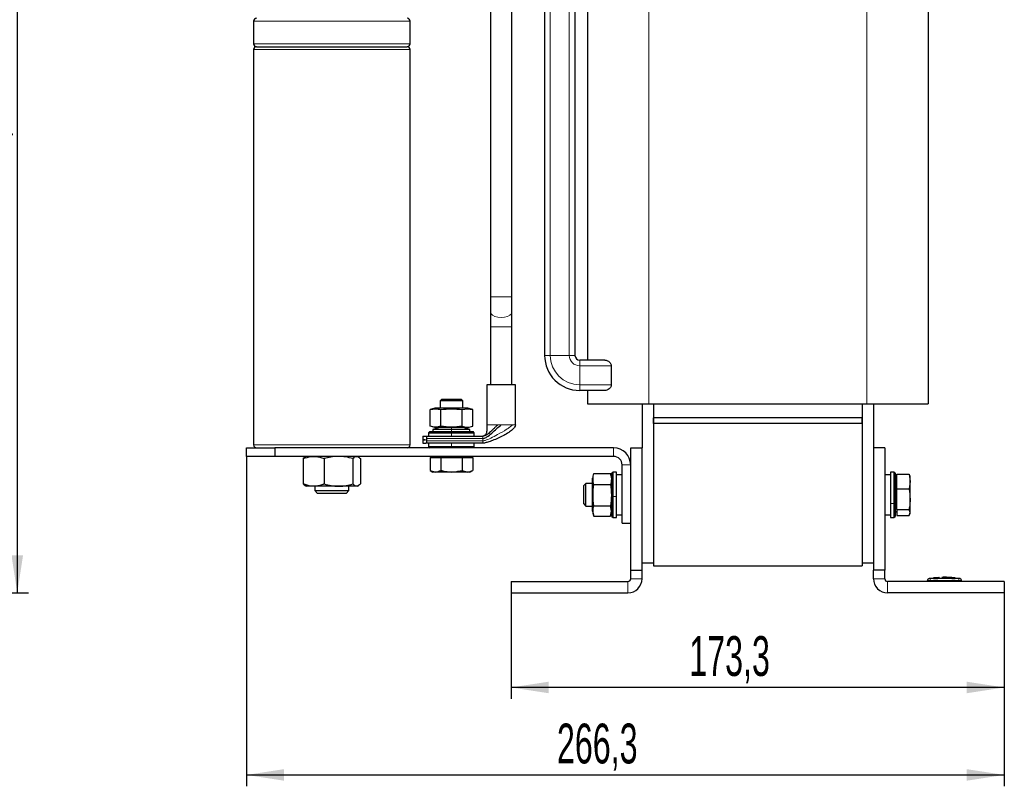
# Model space of a CAD drawing. Header units: millimetres. Extents: x 5 to 418, y 2 to 292.
# Tile 44 of 46: x 158 to 244, y 159 to 226. Entities that reach past the tile are written whole.
import ezdxf

# ---------------------------------------------------------------- set-up
doc = ezdxf.new("R2010")
doc.units = ezdxf.units.MM
doc.layers.add('SLD-0', color=7, linetype='Continuous')
doc.styles.add('SLDTEXTSTYLE0', font='TXT', dxfattribs={"width": 0.605})
doc.dimstyles.new('SLDDIMSTYLE0', dxfattribs={"dimtxt": 3.5, "dimasz": 3.302, "dimexe": 0, "dimexo": 0.0625, "dimgap": 0.875, "dimtad": 1, "dimlfac": 4, "dimrnd": 1e-09, "dimzin": 12, "dimdsep": 46, "dimtxsty": 'SLDTEXTSTYLE0', "dimsah": 1, "dimcen": 0.09, "dimadec": 0, "dimazin": 3, "dimtfac": 1, "dimtofl": 0, "dimtmove": 0, "dimatfit": 3, "dimfxl": 1, "dimfrac": 2, "dimtolj": 1, "dimtzin": 12, "dimarcsym": 0})

# ---------------------------------------------------------------- blocks, each defined once
blk = doc.blocks.new('_D_1')
at = {"layer": 'SLD-0'}
for p, q in [((117.126, 258.161), (158.677, 258.161)), ((157.677, 258.161), (157.677, 175.711)), ((149.201, 175.711), (158.677, 175.711))]:
    blk.add_line(p, q, dxfattribs=at)
for points in [[(157.677, 258.161), (157.169, 254.859), (158.185, 254.859)], [(157.677, 175.711), (158.185, 179.013), (157.169, 179.013)]]:
    blk.add_solid(points, dxfattribs=at)
at = {"layer": 'SLD-0', "insert": (153.165, 210.92), "char_height": 3.5, "attachment_point": 1, "rotation": 90, "style": 'SLDTEXTSTYLE0'}
blk.add_mtext('329,8', dxfattribs=at)
blk = doc.blocks.new('_D_2')
at = {"layer": 'SLD-0', "color": 7}
for p, q in [((201.067, 176.711), (201.067, 166.401)), ((244.392, 175.711), (244.392, 166.401)), ((244.392, 167.401), (201.067, 167.401))]:
    blk.add_line(p, q, dxfattribs=at)
for points in [[(201.067, 167.401), (204.369, 166.893), (204.369, 167.909)], [(244.392, 167.401), (241.09, 167.909), (241.09, 166.893)]]:
    blk.add_solid(points, dxfattribs=at)
at = {"layer": 'SLD-0', "color": 7, "insert": (216.714, 171.913), "char_height": 3.5, "attachment_point": 1, "style": 'SLDTEXTSTYLE0'}
blk.add_mtext('173,3', dxfattribs=at)
blk = doc.blocks.new('_D_3')
at = {"layer": 'SLD-0', "color": 7}
for p, q in [((177.817, 187.711), (177.817, 158.715)), ((244.392, 175.711), (244.392, 158.715)), ((177.817, 159.715), (244.392, 159.715))]:
    blk.add_line(p, q, dxfattribs=at)
for points in [[(177.817, 159.715), (181.119, 159.207), (181.119, 160.223)], [(244.392, 159.715), (241.09, 160.223), (241.09, 159.207)]]:
    blk.add_solid(points, dxfattribs=at)
at = {"layer": 'SLD-0', "color": 7, "insert": (205.089, 164.226), "char_height": 3.5, "attachment_point": 1, "style": 'SLDTEXTSTYLE0'}
blk.add_mtext('266,3', dxfattribs=at)

msp = doc.modelspace()

# ---------------------------------------------------------------- linework, layer by layer
at = {"color": 7, "linetype": 'Continuous', "lineweight": 25}
for p, q in [((199.2549, 244.486), (199.2549, 201.7199)), ((201.1299, 201.7199), (201.1299, 244.486)), ((204.0086, 229.836), (204.0086, 196.586)), ((206.6761, 229.836), (206.6761, 196.586)), ((207.7674, 227.836), (207.7674, 196.1697)), ((237.6924, 227.836), (237.6924, 192.336)), ((178.4424, 225.961), (178.4424, 223.961)), ((192.1924, 223.961), (192.1924, 225.961)), ((178.4424, 223.461), (178.4424, 188.711)), ((178.6924, 223.711), (185.3174, 223.711)), ((185.3174, 223.711), (191.9424, 223.711)), ((192.1924, 188.711), (192.1924, 223.461)), ((199.2549, 201.7199), (199.2549, 200.4029)), ((201.1299, 200.4029), (201.1299, 201.7199)), ((199.2549, 200.4029), (199.2549, 199.086)), ((201.1299, 199.086), (201.1299, 200.4029)), ((199.2549, 199.086), (199.2549, 193.986)), ((201.1299, 193.986), (201.1299, 199.086)), ((209.3013, 196.1697), (207.0924, 196.1697)), ((209.8632, 195.6697), (209.8632, 194.0022)), ((198.9424, 193.986), (198.9424, 190.486)), ((201.4424, 193.986), (198.9424, 193.986)), ((201.4424, 190.486), (201.4424, 193.986)), ((209.3013, 193.5022), (207.0924, 193.5022)), ((207.7674, 193.5022), (207.7674, 192.336)), ((194.9424, 192.711), (194.8174, 192.586)), ((194.8174, 192.586), (194.8174, 191.936)), ((196.8174, 192.586), (194.8174, 192.586)), ((196.6924, 192.711), (194.9424, 192.711)), ((196.8174, 192.586), (196.6924, 192.711)), ((196.8174, 191.936), (196.8174, 192.586)), ((207.7674, 192.336), (213.1549, 192.336)), ((212.5674, 192.336), (212.5674, 188.461)), ((213.1549, 192.336), (232.3049, 192.336)), ((213.5674, 192.336), (213.5674, 178.336)), ((213.5674, 192.336), (213.5674, 191.086)), ((231.8924, 192.336), (231.8924, 178.336)), ((231.8924, 192.336), (231.8924, 191.086)), ((232.3049, 192.336), (237.6924, 192.336)), ((232.8924, 192.336), (232.8924, 188.461)), ((194.3674, 191.936), (193.9389, 191.8212)), ((193.941, 190.3502), (193.941, 191.8217)), ((197.0731, 191.936), (194.3674, 191.936)), ((194.8792, 190.3502), (194.8792, 191.8217)), ((196.7556, 191.8217), (197.2247, 191.8891)), ((196.7556, 190.3502), (196.7556, 191.8217)), ((197.2674, 191.936), (197.0731, 191.936)), ((197.2247, 191.8891), (197.6938, 191.8217)), ((197.7006, 191.8199), (197.2674, 191.936)), ((197.6938, 190.3502), (197.6938, 191.8217)), ((194.3674, 190.236), (193.941, 190.3502)), ((197.2674, 190.236), (197.6938, 190.3502)), ((213.5674, 190.586), (213.5674, 191.086)), ((231.8924, 191.086), (213.5674, 191.086)), ((231.8924, 190.586), (213.5674, 190.586)), ((213.5674, 190.586), (213.5674, 178.086)), ((231.8924, 190.586), (231.8924, 191.086)), ((231.8924, 190.586), (231.8924, 178.086)), ((193.3174, 189.486), (193.3174, 189.1747)), ((193.3174, 189.486), (193.5797, 189.486)), ((193.5797, 189.486), (194.9286, 189.486)), ((193.9174, 189.886), (193.8174, 189.786)), ((193.8174, 189.786), (193.8174, 189.486)), ((193.8174, 189.786), (195.8174, 189.786)), ((193.9174, 189.886), (195.8174, 189.886)), ((194.7674, 190.236), (194.1924, 190.086)), ((194.1924, 190.086), (194.1924, 189.886)), ((195.8174, 190.086), (194.1924, 190.086)), ((197.2674, 190.236), (194.3674, 190.236)), ((194.9286, 189.486), (195.8174, 189.486)), ((197.4424, 190.086), (195.8174, 190.086)), ((195.8174, 189.886), (197.7174, 189.886)), ((195.8174, 189.786), (197.8174, 189.786)), ((195.8174, 189.486), (196.7062, 189.486)), ((196.7062, 189.486), (198.5674, 189.486)), ((197.4424, 190.086), (196.8674, 190.236)), ((197.4424, 189.886), (197.4424, 190.086)), ((197.8174, 189.786), (197.7174, 189.886)), ((197.8174, 189.486), (197.8174, 189.786)), ((193.3174, 189.1747), (193.5495, 189.1747)), ((193.3174, 189.1722), (193.3174, 188.861)), ((193.5495, 189.1722), (193.3174, 189.1722)), ((193.3174, 188.861), (193.5797, 188.861)), ((193.5495, 189.1747), (193.5495, 189.1722)), ((194.9286, 188.861), (193.5797, 188.861)), ((193.646, 189.0693), (193.646, 189.2777)), ((193.8174, 188.861), (193.8174, 188.561)), ((195.8174, 188.861), (194.9286, 188.861)), ((196.7062, 188.861), (195.8174, 188.861)), ((198.5674, 188.861), (196.7062, 188.861)), ((197.8174, 188.561), (197.8174, 188.861)), ((177.8174, 187.711), (177.8174, 188.461)), ((177.8174, 188.461), (180.3174, 188.461)), ((180.3174, 187.711), (177.8174, 187.711)), ((180.3174, 188.461), (180.3174, 187.711)), ((210.0674, 188.461), (180.3174, 188.461)), ((210.0674, 187.711), (180.3174, 187.711)), ((183.0674, 187.711), (182.9853, 187.6636)), ((187.6494, 187.6636), (187.5674, 187.711)), ((193.8174, 188.561), (193.9174, 188.461)), ((195.8174, 188.561), (193.8174, 188.561)), ((194.1924, 187.711), (194.1924, 187.611)), ((197.8174, 188.561), (195.8174, 188.561)), ((197.4424, 187.611), (197.4424, 187.711)), ((197.7174, 188.461), (197.8174, 188.561)), ((211.5674, 177.711), (211.5674, 188.461)), ((211.5674, 188.461), (212.5674, 188.461)), ((212.5674, 177.711), (212.5674, 188.461)), ((232.8924, 188.461), (232.8924, 177.711)), ((233.8924, 188.461), (232.8924, 188.461)), ((233.8924, 188.461), (233.8924, 177.711)), ((182.8077, 187.51), (182.8077, 185.2869)), ((184.6443, 187.51), (184.6443, 185.2869)), ((187.1541, 187.51), (187.1541, 185.2869)), ((187.8271, 187.51), (187.8271, 185.2869)), ((193.941, 187.611), (193.941, 186.4811)), ((193.941, 187.611), (194.4101, 187.611)), ((194.4101, 187.611), (194.8792, 187.611)), ((194.8792, 187.611), (194.8792, 186.4811)), ((194.8792, 187.611), (195.8174, 187.611)), ((195.8174, 187.611), (196.7556, 187.611)), ((196.7556, 187.611), (196.7556, 186.4811)), ((196.7556, 187.611), (197.2247, 187.611)), ((197.2247, 187.611), (197.6938, 187.611)), ((197.6938, 187.611), (197.6938, 186.4811)), ((210.8174, 181.836), (210.8174, 186.961)), ((193.941, 186.4811), (194.1924, 186.336)), ((193.941, 186.4811), (194.4101, 186.336)), ((194.4101, 186.336), (194.1924, 186.336)), ((195.8174, 186.336), (194.4101, 186.336)), ((197.2247, 186.336), (195.8174, 186.336)), ((196.7556, 186.4811), (197.2247, 186.336)), ((197.4424, 186.336), (197.2247, 186.336)), ((197.4424, 186.336), (197.6938, 186.4811)), ((208.3335, 186.2192), (208.3315, 186.2117)), ((208.3316, 186.2117), (209.8031, 186.2117)), ((209.9174, 185.786), (209.8055, 186.2033)), ((210.0174, 186.336), (209.9174, 186.236)), ((209.9174, 184.1989), (209.9174, 186.236)), ((210.3174, 186.336), (210.0174, 186.336)), ((210.0174, 184.1917), (210.0174, 186.336)), ((210.3174, 184.1917), (210.3174, 186.336)), ((210.8174, 186.086), (210.3174, 186.086)), ((234.3924, 186.086), (233.8924, 186.086)), ((234.6924, 186.336), (234.3924, 186.336)), ((234.3924, 186.336), (234.3924, 183.5699)), ((234.7924, 186.236), (234.6924, 186.336)), ((234.6924, 186.336), (234.6924, 183.5699)), ((234.7924, 186.236), (234.7924, 183.6082)), ((234.9424, 186.1586), (236.0259, 186.1586)), ((234.9424, 184.8609), (234.9424, 186.1586)), ((236.0259, 186.1586), (236.1174, 185.5097)), ((236.0259, 186.1586), (236.0712, 186.0286)), ((236.1174, 185.961), (236.0903, 186.0355)), ((182.9859, 185.133), (183.0674, 185.086)), ((187.5674, 185.086), (187.6488, 185.133)), ((207.6341, 185.336), (207.4424, 185.1442)), ((207.4424, 183.5277), (207.4424, 185.1442)), ((208.2174, 185.336), (207.6341, 185.336)), ((207.6341, 183.336), (207.6341, 185.336)), ((208.2174, 185.7855), (208.2174, 185.786)), ((208.2174, 183.0617), (208.2174, 185.7855)), ((208.3316, 185.2312), (209.8031, 185.2312)), ((234.9424, 185.8763), (234.7924, 185.7897)), ((236.1174, 185.5097), (236.0259, 184.8609)), ((236.1174, 185.5097), (236.1174, 185.961)), ((236.1174, 183.9496), (236.1174, 185.5097)), ((183.726, 185.086), (183.0674, 185.086)), ((185.8992, 185.086), (183.726, 185.086)), ((183.8174, 185.086), (183.8174, 184.711)), ((183.8174, 184.711), (184.0674, 184.461)), ((183.8174, 184.711), (186.8174, 184.711)), ((186.5674, 184.461), (184.0674, 184.461)), ((187.4906, 185.086), (185.8992, 185.086)), ((186.5674, 184.461), (186.8174, 184.711)), ((186.8174, 184.711), (186.8174, 185.086)), ((187.5674, 185.086), (187.4906, 185.086)), ((234.9424, 184.8609), (236.0259, 184.8609)), ((234.9424, 183.0383), (234.9424, 184.8609)), ((207.4424, 183.5277), (207.6341, 183.336)), ((209.9174, 182.436), (209.9174, 184.1989)), ((210.0174, 182.336), (210.0174, 184.1917)), ((210.3174, 182.336), (210.3174, 184.1917)), ((234.3924, 183.5699), (234.3924, 182.336)), ((234.6924, 183.5699), (234.6924, 182.336)), ((234.7924, 183.6082), (234.7924, 182.436)), ((236.1174, 182.7759), (236.1174, 183.9496)), ((207.6341, 183.336), (208.2174, 183.336)), ((208.2174, 182.886), (208.2174, 183.0617)), ((208.2174, 182.886), (208.3335, 182.4527)), ((208.3316, 183.3555), (209.8031, 183.3555)), ((209.8705, 182.9079), (209.8031, 183.3555)), ((209.8031, 182.4602), (209.8705, 182.9079)), ((209.8099, 182.4849), (209.9174, 182.886)), ((210.3174, 182.586), (210.8174, 182.586)), ((233.8924, 182.586), (234.3924, 182.586)), ((234.7924, 182.8822), (234.9424, 182.7956)), ((234.9424, 183.0383), (236.0259, 183.0383)), ((234.9424, 183.0383), (234.9424, 182.5134)), ((236.1174, 182.7759), (236.0259, 183.0383)), ((236.0259, 182.5134), (236.1174, 182.7759)), ((236.0903, 182.6365), (236.1174, 182.711)), ((236.1174, 182.711), (236.1174, 182.7759)), ((208.3316, 182.4602), (209.8031, 182.4602)), ((209.9174, 182.436), (210.0174, 182.336)), ((210.0174, 182.336), (210.3174, 182.336)), ((210.8174, 181.836), (211.5674, 181.836)), ((234.3924, 182.336), (234.6924, 182.336)), ((234.6924, 182.336), (234.7924, 182.436)), ((234.9424, 182.5134), (236.0259, 182.5134)), ((213.5674, 178.336), (212.5674, 178.336)), ((232.8924, 178.336), (231.8924, 178.336)), ((211.5674, 176.961), (211.5674, 177.711)), ((211.5674, 177.711), (212.5674, 177.711)), ((212.5674, 176.961), (212.5674, 177.711)), ((213.5674, 178.086), (231.8924, 178.086)), ((232.8924, 176.961), (232.8924, 177.711)), ((233.8924, 177.711), (232.8924, 177.711)), ((233.8924, 176.961), (233.8924, 177.711)), ((201.0674, 176.711), (201.0674, 175.711)), ((201.0674, 176.711), (211.3174, 176.711)), ((244.3924, 176.711), (234.1424, 176.711)), ((237.6424, 176.711), (237.6424, 176.789)), ((238.1733, 177.0103), (237.7779, 176.9795)), ((238.6248, 177.0605), (238.1608, 177.0323)), ((238.7058, 177.0211), (238.1726, 176.9992)), ((238.1726, 177.0152), (238.7058, 177.0211)), ((238.1726, 177.0152), (238.1726, 177.0102)), ((238.1726, 176.9821), (238.1726, 176.9771)), ((238.7065, 177.0551), (238.2321, 177.0329)), ((238.9068, 177.0541), (239.9846, 177.0392)), ((239.0812, 177.0269), (240.0759, 177.0176)), ((240.0759, 177.0011), (239.0812, 177.0269)), ((240.0759, 177.0126), (239.3833, 177.0191)), ((240.0878, 177.0363), (239.6243, 177.0625)), ((240.5069, 176.9795), (240.0751, 177.0132)), ((240.0759, 177.0176), (240.0759, 177.0126)), ((240.0759, 176.9831), (240.0759, 176.9781)), ((240.6424, 176.711), (240.6424, 176.789)), ((244.3924, 176.711), (244.3924, 175.711)), ((201.0674, 175.711), (211.3174, 175.711)), ((244.3924, 175.711), (234.1424, 175.711))]:
    msp.add_line(p, q, dxfattribs=at)
at = {"color": 7, "linetype": 'Continuous', "lineweight": 18}
for p, q in [((204.5086, 229.836), (204.5086, 196.586)), ((206.1761, 229.836), (206.1761, 196.586)), ((213.1549, 227.836), (213.1549, 192.336)), ((232.3049, 227.836), (232.3049, 192.336)), ((185.3174, 225.961), (178.4424, 225.961)), ((192.1924, 225.961), (185.3174, 225.961)), ((178.4424, 223.961), (185.3174, 223.961)), ((185.3174, 223.461), (178.4424, 223.461)), ((185.3174, 223.961), (192.1924, 223.961)), ((192.1924, 223.461), (185.3174, 223.461)), ((200.1924, 201.7199), (199.2549, 201.7199)), ((201.1299, 201.7199), (200.1924, 201.7199)), ((200.1924, 199.086), (199.2549, 199.086)), ((201.1299, 199.086), (200.1924, 199.086)), ((204.0086, 196.586), (204.5086, 196.586)), ((204.5086, 196.586), (206.1761, 196.586)), ((206.1761, 196.586), (206.6761, 196.586)), ((207.0924, 195.6697), (207.0924, 196.1697)), ((207.0924, 194.0022), (207.0924, 195.6697)), ((209.8632, 195.6697), (207.0924, 195.6697)), ((209.8632, 194.0022), (207.0924, 194.0022)), ((207.0924, 193.5022), (207.0924, 194.0022)), ((197.0731, 191.936), (197.2247, 191.8891)), ((198.9424, 190.486), (198.9632, 190.486)), ((199.8979, 190.486), (200.1924, 190.486)), ((201.0179, 190.486), (201.2036, 190.486)), ((195.8174, 190.236), (195.8174, 190.086)), ((195.8174, 190.086), (195.8174, 189.886)), ((195.8174, 189.886), (195.8174, 189.786)), ((195.8174, 189.486), (195.8174, 189.786)), ((178.4424, 188.711), (185.3174, 188.711)), ((185.3174, 188.711), (192.1924, 188.711)), ((193.646, 189.2777), (198.5674, 189.2777)), ((193.646, 189.0693), (198.5674, 189.0693)), ((195.8174, 188.861), (195.8174, 188.561)), ((198.5674, 189.0693), (198.5674, 189.2777)), ((195.8174, 188.461), (195.8174, 188.561)), ((210.0674, 187.711), (210.0674, 188.461)), ((211.5674, 186.961), (210.8174, 186.961)), ((208.2174, 185.7855), (208.3316, 186.2117)), ((209.9174, 184.1989), (210.0174, 184.1917)), ((210.3174, 184.1917), (210.0174, 184.1917)), ((234.3924, 183.5699), (234.6924, 183.5699)), ((234.7924, 183.6082), (234.6924, 183.5699)), ((209.9174, 183.0617), (209.8705, 182.9079)), ((211.3174, 175.711), (211.3174, 176.711)), ((211.5674, 176.961), (212.5674, 176.961)), ((232.8924, 176.961), (233.8924, 176.961)), ((234.1424, 176.711), (234.1424, 175.711)), ((237.8903, 176.9639), (237.8924, 176.789)), ((237.8924, 176.711), (237.8924, 176.789)), ((240.3944, 176.9639), (240.3924, 176.789)), ((240.3924, 176.711), (240.3924, 176.789)), ((240.4704, 176.9639), (240.4907, 176.9817))]:
    msp.add_line(p, q, dxfattribs=at)
at = {"color": 7, "linetype": 'Continuous', "lineweight": 18, "flags": 128}
for points in [[(200.1924, 199.9091), (199.9027, 199.9333), (199.6413, 200.0034), (199.4339, 200.1127), (199.3008, 200.2503), (199.2549, 200.4029)], [(201.1299, 200.4029), (201.084, 200.2503), (200.9508, 200.1127), (200.7434, 200.0034), (200.4821, 199.9333), (200.1924, 199.9091)]]:
    msp.add_lwpolyline(points, dxfattribs=at)
at = {"color": 7, "linetype": 'Continuous', "lineweight": 25}
for centre, radius, start, end in [((178.6924, 225.961), 0.25, 90, 180), ((191.9424, 225.961), 0.25, 0, 90), ((178.6924, 223.961), 0.25, 180, 270), ((178.6924, 223.461), 0.25, 90, 180), ((191.9424, 223.961), 0.25, 270, 0), ((191.9424, 223.461), 0.25, 0, 90), ((207.0924, 196.586), 3.0838, 180, 270), ((207.0924, 196.586), 0.4163, 180, 270), ((178.6924, 188.711), 0.25, 180, 270), ((191.9424, 188.711), 0.25, 270, 0), ((210.0674, 186.961), 1.5, 0, 90), ((210.0674, 186.961), 0.75, 0, 90), ((211.3174, 176.961), 0.25, 270, 0), ((211.3174, 176.961), 1.25, 270, 0), ((234.1424, 176.961), 1.25, 180, 270), ((234.1424, 176.961), 0.25, 180, 270), ((237.8174, 176.8083), 0.175, 97.642337, 180), ((240.4674, 176.8083), 0.175, 360, 82.373112)]:
    msp.add_arc(centre, radius, start, end, dxfattribs=at)
at = {"color": 7, "linetype": 'Continuous', "lineweight": 18}
for centre, radius, start, end in [((207.0924, 196.586), 2.5838, 180, 270), ((207.0924, 196.586), 0.9163, 180, 270), ((237.8174, 176.789), 0.175, 90.989679, 179.997938), ((240.4674, 176.789), 0.175, 0.002064, 89.009565)]:
    msp.add_arc(centre, radius, start, end, dxfattribs=at)
at = {"color": 7, "linetype": 'Continuous', "lineweight": 25}
for points, knots in [([(209.3013, 196.1697), (209.3811, 196.159), (209.5233, 196.14), (209.6991, 196.0206), (209.8031, 195.8929), (209.8549, 195.7774), (209.8607, 195.7027), (209.8632, 195.6697)], [0, 0, 0, 0, 0.3402226, 0.6067738, 0.7729148, 0.8999386, 1, 1, 1, 1]), ([(209.8632, 194.0022), (209.8591, 193.9605), (209.8509, 193.8774), (209.7851, 193.7504), (209.6622, 193.6189), (209.4876, 193.5215), (209.3598, 193.5083), (209.3013, 193.5022)], [0, 0, 0, 0, 0.1265556, 0.2521427, 0.4509934, 0.7487766, 1, 1, 1, 1]), ([(193.941, 191.8217), (194.0974, 191.8554), (194.4101, 191.9228), (194.7228, 191.8554), (194.8792, 191.8217)], [0, 0, 0, 0, 0.4999949, 1, 1, 1, 1]), ([(194.8792, 191.8217), (195.1919, 191.8554), (195.8174, 191.9228), (196.4428, 191.8554), (196.7556, 191.8217)], [0, 0, 0, 0, 0.4999949, 1, 1, 1, 1]), ([(194.8792, 190.3502), (194.7228, 190.3166), (194.4101, 190.2492), (194.0974, 190.3166), (193.941, 190.3502)], [0, 0, 0, 0, 0.4999949, 1, 1, 1, 1]), ([(196.7556, 190.3502), (196.4428, 190.3166), (195.8174, 190.2492), (195.1919, 190.3166), (194.8792, 190.3502)], [0, 0, 0, 0, 0.4999949, 1, 1, 1, 1]), ([(196.7556, 190.3502), (196.9122, 190.3165), (197.2249, 190.2492), (197.5377, 190.3166), (197.6938, 190.3502)], [0, 0, 0, 0, 0.5008729, 1, 1, 1, 1]), ([(198.9424, 190.486), (198.9432, 190.3697), (198.9447, 190.1374), (198.915, 189.8562), (198.8445, 189.6632), (198.7727, 189.5607), (198.6762, 189.4958), (198.6038, 189.4893), (198.5674, 189.486)], [0, 0, 0, 0, 0.296871, 0.5930146, 0.7145972, 0.8169783, 0.90797, 1, 1, 1, 1]), ([(198.5674, 189.2777), (198.595, 189.2802), (198.7325, 189.2927), (199.0128, 189.4612), (199.3764, 189.754), (199.7637, 190.1262), (200.0596, 190.3746), (200.1924, 190.486)], [0, 0, 0, 0, 0.0378276, 0.1885135, 0.4640265, 0.7595121, 1, 1, 1, 1]), ([(199.8979, 190.486), (199.838, 190.4296), (199.7051, 190.3047), (199.4693, 190.0645), (199.1898, 189.7991), (198.919, 189.5954), (198.7019, 189.4996), (198.6098, 189.4903), (198.5674, 189.486)], [0, 0, 0, 0, 0.1357459, 0.3005979, 0.5871966, 0.8470512, 0.9294133, 1, 1, 1, 1]), ([(201.4424, 190.486), (201.4243, 190.4113), (201.3847, 190.2477), (201.1548, 190.0227), (200.8327, 189.7824), (200.4117, 189.5405), (199.9336, 189.3096), (199.463, 189.1147), (199.0601, 188.9716), (198.7884, 188.8949), (198.6392, 188.8653), (198.5888, 188.8623), (198.5674, 188.861)], [0, 0, 0, 0, 0.0856308, 0.1875003, 0.3050033, 0.4565356, 0.6114766, 0.7573038, 0.8809978, 0.9612092, 0.983493, 1, 1, 1, 1]), ([(193.5797, 189.486), (193.5871, 189.4835), (193.6018, 189.4785), (193.6224, 189.4398), (193.6379, 189.3834), (193.6452, 189.3254), (193.6458, 189.2896), (193.646, 189.2777)], [0, 0, 0, 0, 0.2275786, 0.4552679, 0.679012, 0.8924354, 1, 1, 1, 1]), ([(193.646, 189.0693), (193.6453, 189.0468), (193.6438, 189.0017), (193.6327, 188.9413), (193.6166, 188.8942), (193.5979, 188.8657), (193.5853, 188.8625), (193.5797, 188.861)], [0, 0, 0, 0, 0.2016272, 0.4030798, 0.6093798, 0.8258341, 1, 1, 1, 1]), ([(182.8077, 187.51), (183.0384, 187.5917), (183.3413, 187.6988), (183.652, 187.7086), (183.726, 187.711)], [0, 0, 0, 0, 0.7618982, 1, 1, 1, 1]), ([(183.726, 187.711), (183.9689, 187.6862), (184.2798, 187.6544), (184.5789, 187.536), (184.6443, 187.51)], [0, 0, 0, 0, 0.7810476, 1, 1, 1, 1]), ([(185.8992, 187.711), (185.8695, 187.7107), (185.6442, 187.7089), (185.2195, 187.665), (184.8372, 187.562), (184.6443, 187.51)], [0, 0, 0, 0, 0.07009, 0.5307844, 1, 1, 1, 1]), ([(187.1541, 187.51), (186.9503, 187.5662), (186.5389, 187.6796), (186.1137, 187.7004), (185.8992, 187.711)], [0, 0, 0, 0, 0.495458, 1, 1, 1, 1]), ([(187.1541, 187.51), (187.2087, 187.5662), (187.319, 187.6796), (187.433, 187.7004), (187.4906, 187.711)], [0, 0, 0, 0, 0.495458, 1, 1, 1, 1]), ([(187.4906, 187.711), (187.4985, 187.7107), (187.559, 187.7089), (187.6728, 187.665), (187.7754, 187.562), (187.8271, 187.51)], [0, 0, 0, 0, 0.07009, 0.5307844, 1, 1, 1, 1]), ([(182.9878, 187.6593), (182.9798, 187.6565), (182.9185, 187.6352), (182.8592, 187.5682), (182.8077, 187.51)], [0, 0, 0, 0, 0.1312229, 1, 1, 1, 1]), ([(194.4101, 186.336), (194.4212, 186.3361), (194.5796, 186.3382), (194.7348, 186.4123), (194.8792, 186.4811)], [0, 0, 0, 0, 0.0702148, 1, 1, 1, 1]), ([(194.8792, 186.4811), (194.9402, 186.464), (195.2456, 186.3783), (195.5632, 186.3548), (195.8174, 186.336)], [0, 0, 0, 0, 0.1997433, 1, 1, 1, 1]), ([(195.8174, 186.336), (195.8882, 186.3375), (196.2056, 186.3441), (196.5151, 186.4212), (196.7556, 186.4811)], [0, 0, 0, 0, 0.22301872, 1, 1, 1, 1]), ([(197.2247, 186.336), (197.2358, 186.3361), (197.3942, 186.3382), (197.5494, 186.4123), (197.6938, 186.4811)], [0, 0, 0, 0, 0.0702148, 1, 1, 1, 1]), ([(208.3316, 185.2312), (208.2979, 185.3946), (208.2306, 185.7215), (208.2979, 186.0483), (208.3316, 186.2117)], [0, 0, 0, 0, 0.4999949, 1, 1, 1, 1]), ([(209.8031, 186.2117), (209.8368, 186.0483), (209.9042, 185.7215), (209.8368, 185.3946), (209.8031, 185.2312)], [0, 0, 0, 0, 0.4999949, 1, 1, 1, 1]), ([(183.726, 185.086), (183.652, 185.0883), (183.3413, 185.0982), (183.0384, 185.2053), (182.8077, 185.2869)], [0, 0, 0, 0, 0.2381018, 1, 1, 1, 1]), ([(182.8077, 185.2869), (182.8621, 185.2243), (182.9214, 185.1561), (182.9827, 185.1378), (182.9878, 185.1362)], [0, 0, 0, 0, 0.9169833, 1, 1, 1, 1]), ([(184.6443, 185.2869), (184.5789, 185.261), (184.2798, 185.1426), (183.9689, 185.1108), (183.726, 185.086)], [0, 0, 0, 0, 0.2189524, 1, 1, 1, 1]), ([(184.6443, 185.2869), (184.8481, 185.2308), (185.2595, 185.1174), (185.6847, 185.0965), (185.8992, 185.086)], [0, 0, 0, 0, 0.495458, 1, 1, 1, 1]), ([(185.8992, 185.086), (185.9289, 185.0862), (186.1542, 185.088), (186.5789, 185.1319), (186.9612, 185.235), (187.1541, 185.2869)], [0, 0, 0, 0, 0.07009, 0.5307844, 1, 1, 1, 1]), ([(187.4906, 185.086), (187.4826, 185.0862), (187.4222, 185.088), (187.3083, 185.1319), (187.2058, 185.235), (187.1541, 185.2869)], [0, 0, 0, 0, 0.07009, 0.5307844, 1, 1, 1, 1]), ([(187.8271, 185.2869), (187.7724, 185.2308), (187.6621, 185.1174), (187.5481, 185.0965), (187.4906, 185.086)], [0, 0, 0, 0, 0.49545796, 1, 1, 1, 1]), ([(208.3316, 183.3555), (208.2979, 183.6681), (208.2306, 184.2934), (208.2979, 184.9186), (208.3316, 185.2312)], [0, 0, 0, 0, 0.4999949, 1, 1, 1, 1]), ([(209.8031, 185.2312), (209.8368, 184.9186), (209.9042, 184.2934), (209.8368, 183.6681), (209.8031, 183.3555)], [0, 0, 0, 0, 0.4999949, 1, 1, 1, 1]), ([(236.0259, 184.8609), (236.0276, 184.8514), (236.0837, 184.551), (236.1008, 184.2455), (236.1174, 183.9496)], [0, 0, 0, 0, 0.031485, 1, 1, 1, 1]), ([(236.1174, 183.9496), (236.1071, 183.7188), (236.0935, 183.4131), (236.0392, 183.1121), (236.0259, 183.0383)], [0, 0, 0, 0, 0.7546767, 1, 1, 1, 1]), ([(208.3316, 182.4602), (208.2979, 182.6097), (208.2306, 182.9081), (208.298, 183.2065), (208.3316, 183.3555)], [0, 0, 0, 0, 0.50087292, 1, 1, 1, 1]), ([(238.1726, 176.9821), (238.4329, 176.9879), (239.0673, 177.0019), (239.7018, 176.9901), (240.0759, 176.9831)], [0, 0, 0, 0, 0.4103295, 1, 1, 1, 1]), ([(240.0759, 176.9781), (239.8158, 176.9836), (239.1814, 176.997), (238.5469, 176.9845), (238.1726, 176.9771)], [0, 0, 0, 0, 0.4100764, 1, 1, 1, 1]), ([(239.3059, 177.0805), (239.2454, 177.0856), (239.1143, 177.0966), (238.9833, 177.0845), (238.9128, 177.078)], [0, 0, 0, 0, 0.46211701, 1, 1, 1, 1]), ([(239.9846, 177.0392), (239.7244, 177.0628), (239.4127, 177.0911), (239.1008, 177.074), (239.0493, 177.0712)], [0, 0, 0, 0, 0.8346286, 1, 1, 1, 1])]:
    msp.add_open_spline(points, degree=3, knots=knots, dxfattribs=at)
at = {"color": 7, "linetype": 'Continuous', "lineweight": 18}
for points, knots in [([(198.5674, 189.0693), (198.5987, 189.0722), (198.6724, 189.0791), (198.9155, 189.1523), (199.3256, 189.3309), (199.9603, 189.6594), (200.5289, 189.9971), (200.9726, 190.2924), (201.1316, 190.4257), (201.2036, 190.486)], [0, 0, 0, 0, 0.0285765, 0.0671518, 0.2335184, 0.4497183, 0.7531755, 0.8882121, 1, 1, 1, 1]), ([(237.8924, 176.789), (237.8643, 176.7889), (237.8081, 176.7887), (237.7332, 176.7886), (237.6766, 176.7886), (237.6466, 176.7888), (237.6436, 176.7889), (237.6424, 176.789)], [0, 0, 0, 0, 0.21467278, 0.42935247, 0.64402667, 0.85869575, 1, 1, 1, 1]), ([(237.7941, 176.9817), (237.7941, 176.9817), (237.7873, 176.9876), (237.8008, 176.9758), (237.8143, 176.9639)], [0, 0, 0, 0, 0.0000741, 1, 1, 1, 1]), ([(237.8143, 176.9639), (237.8148, 176.9639), (237.8159, 176.9637), (237.8251, 176.9636), (237.8423, 176.9636), (237.8649, 176.9637), (237.8819, 176.9638), (237.8903, 176.9639)], [0, 0, 0, 0, 0.140567, 0.3553278, 0.5708439, 0.7860438, 1, 1, 1, 1]), ([(237.8903, 176.9639), (238.1745, 176.9666), (238.743, 176.9721), (239.5778, 176.9718), (240.1282, 176.9665), (240.3944, 176.9639)], [0, 0, 0, 0, 0.34049866, 0.68104892, 1, 1, 1, 1]), ([(240.3924, 176.789), (240.1266, 176.7916), (239.577, 176.7972), (238.7436, 176.7974), (238.1761, 176.7918), (237.8924, 176.789)], [0, 0, 0, 0, 0.3189779, 0.6594764, 1, 1, 1, 1]), ([(240.6424, 176.789), (240.6396, 176.7889), (240.6341, 176.7887), (240.591, 176.7886), (240.5276, 176.7886), (240.4573, 176.7888), (240.4108, 176.7889), (240.3924, 176.789)], [0, 0, 0, 0, 0.2146723, 0.429352, 0.6440261, 0.8586954, 1, 1, 1, 1]), ([(240.3944, 176.9639), (240.4, 176.9639), (240.414, 176.9637), (240.4352, 176.9636), (240.4544, 176.9636), (240.4676, 176.9637), (240.4695, 176.9639), (240.4704, 176.9639)], [0, 0, 0, 0, 0.1406569, 0.3555038, 0.5710329, 0.7861716, 1, 1, 1, 1])]:
    msp.add_open_spline(points, degree=3, knots=knots, dxfattribs=at)
for points in [[(198.9632, 190.486), (198.9949, 190.486), (199.0581, 190.486), (199.2735, 190.486), (199.5555, 190.486), (199.7838, 190.486), (199.8979, 190.486)], [(200.1924, 190.486), (200.3441, 190.486), (200.6477, 190.486), (200.8945, 190.486), (201.0179, 190.486)], [(201.2036, 190.486), (201.2725, 190.486), (201.4103, 190.486), (201.4317, 190.486), (201.4424, 190.486)], [(198.5674, 189.4258), (198.5674, 189.4348), (198.5674, 189.4527), (198.5674, 189.4714), (198.5674, 189.4837), (198.5674, 189.4852), (198.5674, 189.486)], [(198.5674, 189.2777), (198.5674, 189.2914), (198.5674, 189.3189), (198.5674, 189.3584), (198.5674, 189.3951), (198.5674, 189.4156), (198.5674, 189.4258)], [(198.5674, 188.861), (198.5674, 188.8641), (198.5674, 188.8704), (198.5674, 188.9186), (198.5674, 188.9874), (198.5674, 189.042), (198.5674, 189.0693)]]:
    msp.add_open_spline(points, degree=3, dxfattribs=at)

# ---------------------------------------------------------------- dimensions: what is measured, and where the dimension line sits
at = {"layer": 'SLD-0'}
dim = msp.add_linear_dim(base=(157.677, 175.711), p1=(117.1256, 258.161), p2=(149.2006, 175.711), angle=90, dimstyle='SLDDIMSTYLE0', dxfattribs=at)
dim.commit()
dim.dimension.update_dxf_attribs({"geometry": '_D_1', "text_midpoint": (157.677, 216.936), "dimtype": 160})
at = {"layer": 'SLD-0', "color": 7}
for base, p1, p2, picture, middle in [((244.3924, 159.7146), (177.8174, 187.711), (244.3924, 175.711), '_D_3', (211.1049, 159.7146)), ((201.0674, 167.4015), (244.3924, 175.711), (201.0674, 176.711), '_D_2', (222.7299, 167.4015))]:
    dim = msp.add_linear_dim(base=base, p1=p1, p2=p2, dimstyle='SLDDIMSTYLE0', dxfattribs=at)
    dim.commit()
    dim.dimension.update_dxf_attribs({"geometry": picture, "text_midpoint": middle, "dimtype": 160})

doc.saveas('drawing.dxf')
